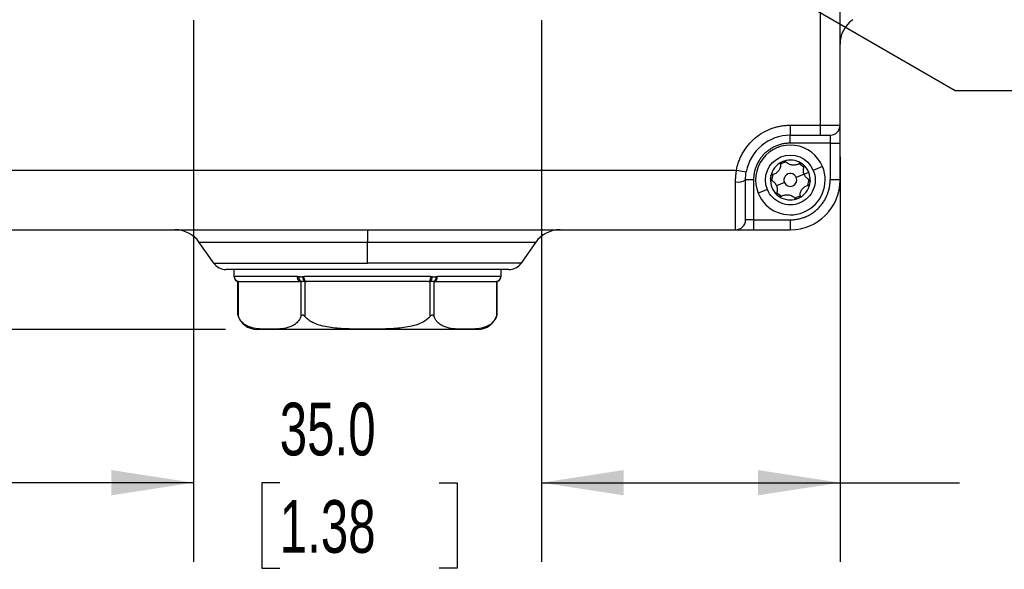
# Model space of a CAD drawing. Header units: millimetres. Extents: x 16 to 683, y 16 to 524.
# Tile 3 of 38: x 116 to 215, y 74 to 129. Entities that reach past the tile are written whole.
import ezdxf

# ---------------------------------------------------------------- set-up
doc = ezdxf.new("R2010")
doc.units = ezdxf.units.MM
doc.header["$LTSCALE"] = 2.5
doc.layers.add('DIMENSIONS', color=140, linetype='Continuous', lineweight=25)
doc.styles.add('SLDTEXTSTYLE0', font='TXT', dxfattribs={"width": 0.7})
doc.dimstyles.new('SLDDIMSTYLE1', dxfattribs={"dimtxt": 5.39502, "dimasz": 8.255, "dimexe": 0, "dimexo": 0.0625, "dimgap": 1.348755, "dimtad": 0, "dimtih": 1, "dimtoh": 1, "dimrnd": 1e-09, "dimzin": 4, "dimdsep": 46, "dimtxsty": 'SLDTEXTSTYLE0', "dimsah": 1, "dimcen": 0.09, "dimadec": 0, "dimazin": 1, "dimtfac": 1, "dimtofl": 0, "dimtmove": 0, "dimatfit": 3, "dimfxl": 0, "dimfrac": 2, "dimtolj": 1, "dimtzin": 12, "dimarcsym": 0})
doc.dimstyles.new('SLDDIMSTYLE2', dxfattribs={"dimtxt": 5.39502, "dimasz": 8.255, "dimexe": 0, "dimexo": 0.0625, "dimgap": 1.348755, "dimtad": 0, "dimtih": 1, "dimtoh": 1, "dimrnd": 1e-09, "dimzin": 12, "dimdsep": 46, "dimtxsty": 'SLDTEXTSTYLE0', "dimsah": 1, "dimcen": 0.09, "dimadec": 0, "dimazin": 3, "dimtfac": 1, "dimtofl": 0, "dimtmove": 0, "dimatfit": 3, "dimfxl": 0, "dimfrac": 2, "dimtolj": 1, "dimtzin": 12, "dimarcsym": 0})
doc.dimstyles.new('SLDDIMSTYLE4', dxfattribs={"dimtxt": 5.39502, "dimasz": 8.255, "dimexe": 0, "dimexo": 0.0625, "dimgap": 1.348755, "dimtad": 0, "dimtih": 1, "dimtoh": 1, "dimrnd": 1e-09, "dimzin": 4, "dimdsep": 46, "dimtxsty": 'SLDTEXTSTYLE0', "dimsah": 1, "dimcen": 0.09, "dimadec": 0, "dimazin": 1, "dimtfac": 1, "dimtmove": 0, "dimatfit": 0, "dimfxl": 0, "dimfrac": 2, "dimtolj": 1, "dimtzin": 12, "dimarcsym": 0})
doc.dimstyles.new('SLDDIMSTYLE5', dxfattribs={"dimtxt": 5.39502, "dimasz": 8.255, "dimexe": 0, "dimexo": 0.0625, "dimgap": 1.348755, "dimtad": 0, "dimtih": 1, "dimtoh": 1, "dimrnd": 1e-09, "dimzin": 12, "dimdsep": 46, "dimtxsty": 'SLDTEXTSTYLE0', "dimsah": 1, "dimcen": 0, "dimadec": 0, "dimazin": 3, "dimtfac": 1, "dimtofl": 0, "dimtmove": 0, "dimatfit": 3, "dimfxl": 0, "dimfrac": 2, "dimtolj": 1, "dimtzin": 12, "dimarcsym": 0})

# ---------------------------------------------------------------- blocks, each defined once
blk = doc.blocks.new('_D_2')
at = {"layer": 'DIMENSIONS'}
for p, q in [((130.593, 304.607), (36.161, 304.607)), ((44.099, 304.607), (44.099, 228.984)), ((36.083, 219.201), (34.271, 219.201)), ((34.271, 219.201), (34.271, 210.627)), ((52.115, 219.201), (53.926, 219.201)), ((53.926, 219.201), (53.926, 210.627)), ((34.271, 210.627), (36.083, 210.627)), ((53.926, 210.627), (52.115, 210.627)), ((44.099, 98.107), (44.099, 209.419)), ((136.219, 98.107), (36.161, 98.107))]:
    blk.add_line(p, q, dxfattribs=at)
for points in [[(44.099, 304.607), (42.829, 296.352), (45.369, 296.352)], [(44.099, 98.107), (45.369, 106.362), (42.829, 106.362)]]:
    blk.add_solid(points, dxfattribs=at)
at = {"layer": 'DIMENSIONS', "char_height": 5.2917, "attachment_point": 1, "style": 'SLDTEXTSTYLE0'}
for s, insert in [('206.5', (33.839, 227.23)), ('8.13', (36.083, 217.448))]:
    blk.add_mtext(s, dxfattribs=dict(at, insert=insert))
blk = doc.blocks.new('_D_4')
at = {"layer": 'DIMENSIONS'}
for p, q in [((133, 129.142), (133, 74.77)), ((103, 115.432), (103, 74.77)), ((61.621, 82.707), (59.81, 82.707)), ((59.81, 82.707), (59.81, 74.133)), ((77.653, 82.707), (79.465, 82.707)), ((79.465, 82.707), (79.465, 74.133)), ((103, 82.707), (84.964, 82.707)), ((133, 82.707), (103, 82.707)), ((59.81, 74.133), (61.621, 74.133)), ((79.465, 74.133), (77.653, 74.133))]:
    blk.add_line(p, q, dxfattribs=at)
for points in [[(103, 82.707), (111.255, 81.437), (111.255, 83.977)], [(133, 82.707), (124.745, 83.977), (124.745, 81.437)]]:
    blk.add_solid(points, dxfattribs=at)
at = {"layer": 'DIMENSIONS', "char_height": 5.2917, "attachment_point": 1, "style": 'SLDTEXTSTYLE0'}
for s, insert in [('30.0', (61.621, 90.736)), ('1.18', (61.621, 80.954))]:
    blk.add_mtext(s, dxfattribs=dict(at, insert=insert))
blk = doc.blocks.new('_D_5')
at = {"layer": 'DIMENSIONS'}
for p, q in [((133, 129.142), (133, 74.77)), ((168, 129.142), (168, 74.77)), ((133, 82.707), (117.125, 82.707)), ((141.682, 82.707), (139.87, 82.707)), ((139.87, 82.707), (139.87, 74.133)), ((157.713, 82.707), (159.525, 82.707)), ((159.525, 82.707), (159.525, 74.133)), ((168, 82.707), (183.875, 82.707)), ((139.87, 74.133), (141.682, 74.133)), ((159.525, 74.133), (157.713, 74.133))]:
    blk.add_line(p, q, dxfattribs=at)
for points in [[(133, 82.707), (124.745, 83.977), (124.745, 81.437)], [(168, 82.707), (176.255, 81.437), (176.255, 83.977)]]:
    blk.add_solid(points, dxfattribs=at)
at = {"layer": 'DIMENSIONS', "char_height": 5.2917, "attachment_point": 1, "style": 'SLDTEXTSTYLE0'}
for s, insert in [('35.0', (141.682, 90.736)), ('1.38', (141.682, 80.954))]:
    blk.add_mtext(s, dxfattribs=dict(at, insert=insert))
blk = doc.blocks.new('_D_6')
at = {"layer": 'DIMENSIONS'}
for p, q in [((168, 129.142), (168, 74.77)), ((198, 115.432), (198, 74.77)), ((168, 82.707), (198, 82.707)), ((198, 82.707), (209.989, 82.707)), ((217.299, 82.707), (215.488, 82.707)), ((215.488, 82.707), (215.488, 74.133)), ((233.331, 82.707), (235.143, 82.707)), ((235.143, 82.707), (235.143, 74.133)), ((215.488, 74.133), (217.299, 74.133)), ((235.143, 74.133), (233.331, 74.133))]:
    blk.add_line(p, q, dxfattribs=at)
for points in [[(168, 82.707), (176.255, 81.437), (176.255, 83.977)], [(198, 82.707), (189.745, 83.977), (189.745, 81.437)]]:
    blk.add_solid(points, dxfattribs=at)
at = {"layer": 'DIMENSIONS', "char_height": 5.2917, "attachment_point": 1, "style": 'SLDTEXTSTYLE0'}
for s, insert in [('30.0', (217.299, 90.736)), ('1.18', (217.299, 80.954))]:
    blk.add_mtext(s, dxfattribs=dict(at, insert=insert))
blk = doc.blocks.new('_D_7')
at = {"layer": 'DIMENSIONS'}
for p, q in [((177.743, 140.482), (209.584, 122.099)), ((231.516, 129.933), (229.704, 129.933)), ((229.704, 129.933), (229.704, 121.359)), ((247.548, 129.933), (249.359, 129.933)), ((249.359, 129.933), (249.359, 121.359)), ((209.584, 122.099), (223.474, 122.099)), ((229.704, 121.359), (231.516, 121.359)), ((249.359, 121.359), (247.548, 121.359))]:
    blk.add_line(p, q, dxfattribs=at)
blk.add_solid([(177.743, 140.482), (184.257, 135.254), (185.527, 137.454)], dxfattribs=at)
at = {"layer": 'DIMENSIONS', "char_height": 5.2917, "attachment_point": 1, "style": 'SLDTEXTSTYLE0'}
for s, insert in [('%%c', (227.443, 137.962)), ('22.5', (235.589, 137.962)), ('0.89', (231.516, 128.18)), ('(2X)', (231.668, 118.398))]:
    blk.add_mtext(s, dxfattribs=dict(at, insert=insert))

msp = doc.modelspace()

# ---------------------------------------------------------------- linework, layer by layer
for p, q in [((196.000282, 162.106694), (196.000282, 118.606694)), ((198.000282, 118.606694), (198.000282, 162.106694)), ((193.000282, 118.606694), (196.000282, 118.606694)), ((193.000282, 118.606694), (193.000282, 117.606694)), ((196.000282, 118.606694), (196.000282, 117.606694)), ((196.000282, 118.606694), (198.000282, 118.606694)), ((193.000282, 117.606694), (196.000282, 117.606694)), ((193.000282, 116.806694), (193.000282, 117.606694)), ((197.000282, 116.806694), (193.000282, 116.806694)), ((197.000282, 117.606694), (197.000282, 116.806694)), ((197.000282, 116.806694), (198.000282, 116.806694)), ((197.000282, 116.806694), (197.000282, 113.106694)), ((198.000282, 113.106694), (198.000282, 116.806694)), ((113.408609, 114.106694), (187.591955, 114.106694)), ((187.591955, 114.106694), (188.575287, 113.924875)), ((194.847738, 113.872792), (194.385874, 113.681267)), ((196.23333, 114.447365), (195.309602, 114.064316)), ((187.500282, 108.106694), (187.500282, 112.906694)), ((189.300282, 113.106694), (188.500282, 113.106694)), ((189.300282, 113.106694), (189.300282, 109.106694)), ((192.399858, 112.857712), (191.61469, 112.53212)), ((194.385874, 113.681267), (193.600705, 113.355675)), ((198.000282, 113.106694), (197.000282, 113.106694)), ((190.690962, 112.149071), (189.767234, 111.766022)), ((189.300282, 109.106694), (188.500282, 109.106694)), ((189.300282, 109.106694), (189.300282, 108.106694)), ((189.300282, 109.106694), (193.000282, 109.106694)), ((193.000282, 109.106694), (193.000282, 108.106694)), ((113.500282, 108.106694), (187.500282, 108.106694)), ((150.500282, 108.106694), (150.500282, 106.827423)), ((189.300282, 108.106694), (193.000282, 108.106694)), ((150.500282, 106.827423), (133.595206, 106.827423)), ((135.052404, 104.746329), (133.595206, 106.827423)), ((167.405357, 106.827423), (150.500282, 106.827423)), ((150.500282, 104.746329), (150.500282, 106.827423)), ((167.405357, 106.827423), (165.948159, 104.746329)), ((135.052404, 104.746329), (150.500282, 104.746329)), ((137.100282, 103.389899), (137.100282, 104.106694)), ((165.948159, 104.746329), (150.500282, 104.746329)), ((163.900282, 104.106694), (163.900282, 103.389899)), ((143.474157, 103.406694), (137.105662, 103.406694)), ((156.868777, 103.406694), (144.131787, 103.406694)), ((163.894901, 103.406694), (157.526407, 103.406694)), ((137.471781, 99.55586), (137.471781, 102.906694)), ((137.538768, 99.366718), (137.538768, 102.906694)), ((143.736326, 102.906694), (143.803019, 102.906694)), ((143.803019, 102.906694), (143.803019, 99.366718)), ((144.236031, 102.906694), (144.369417, 102.906694)), ((144.236031, 99.366718), (144.236031, 102.906694)), ((156.631146, 102.906694), (156.764532, 102.906694)), ((156.764532, 102.906694), (156.764532, 99.366718)), ((157.197545, 99.366718), (157.197545, 102.906694)), ((157.197545, 102.906694), (157.264238, 102.906694)), ((163.461795, 102.906694), (163.461795, 99.366718)), ((163.528782, 99.55586), (163.528782, 102.906752))]:
    msp.add_line(p, q)
at = {"flags": 128}
for points in [[(143.736326, 102.906694), (143.685179, 102.916301), (143.635998, 102.944754), (143.590672, 102.990959), (143.550944, 103.05314), (143.51834, 103.128908), (143.494113, 103.215352), (143.479194, 103.309148), (143.474157, 103.406694)], [(144.369417, 102.906694), (144.323058, 102.916301), (144.27848, 102.944754), (144.237397, 102.990959), (144.201387, 103.05314), (144.171835, 103.128908), (144.149875, 103.215352), (144.136353, 103.309148), (144.131787, 103.406694)], [(156.631146, 102.906694), (156.677506, 102.916301), (156.722083, 102.944754), (156.763167, 102.990959), (156.799176, 103.05314), (156.828729, 103.128908), (156.850688, 103.215352), (156.864211, 103.309148), (156.868777, 103.406694)], [(157.264238, 102.906694), (157.315384, 102.916301), (157.364565, 102.944754), (157.409891, 102.990959), (157.449619, 103.05314), (157.482223, 103.128908), (157.50645, 103.215352), (157.521369, 103.309148), (157.526407, 103.406694)]]:
    msp.add_lwpolyline(points, dxfattribs=at)
for centre, radius, start, end in [((201.000282, 126.744162), 3, 125, 180), ((197.000282, 118.606694), 1, 270, 0), ((193.000282, 113.106694), 4.5, 90, 169.5243183), ((193.000282, 113.106694), 3.5, 22.52267359, 202.52267359), ((193.000282, 113.106694), 2, 115.95983296, 169.08551421), ((193.000282, 113.106694), 1.85, 102.87568048, 122.16966669), ((193.000282, 113.106694), 2, 109.08551421, 115.95983296), ((193.000282, 113.106694), 2, 55.95983296, 109.08551421), ((193.000282, 113.106694), 3.5, 202.52267359, 22.52267359), ((193.000282, 113.106694), 1.85, 42.87568048, 62.16966669), ((193.000282, 113.106694), 2, 49.08551421, 55.95983296), ((193.000282, 113.106694), 2, 22.52267359, 49.08551421), ((193.000282, 113.106694), 2, 355.95983296, 22.52267359), ((187.740282, 114.306694), 1.420422, 260.27242145, 302.3474435), ((193.000282, 113.106694), 2, 175.95983296, 229.08551421), ((193.000282, 113.106694), 2, 169.08551421, 175.95983296), ((193.000282, 113.106694), 1.85, 162.87568048, 182.16966669), ((193.000282, 113.106694), 0.65, 22.52267359, 202.52267359), ((193.000282, 113.106694), 0.65, 202.52267359, 22.52267359), ((193.000282, 113.106694), 5, 270, 0), ((193.000282, 113.106694), 1.85, 342.87568048, 2.16966669), ((193.000282, 113.106694), 2, 349.08551421, 355.95983296), ((193.000282, 113.106694), 1.85, 222.87568048, 242.16966669), ((193.000282, 113.106694), 2, 295.95983296, 349.08551421), ((193.000282, 113.106694), 2, 229.08551421, 235.95983296), ((193.000282, 113.106694), 2, 235.95983296, 289.08551421), ((193.000282, 113.106694), 1.85, 282.87568048, 302.16966669), ((193.000282, 113.106694), 2, 289.08551421, 295.95983296), ((187.500282, 109.106694), 1, 270, 0), ((131.13775, 105.106694), 3, 35, 90), ((169.862813, 105.106694), 3, 90, 145), ((136.281132, 105.606694), 1.5, 215, 270), ((164.719431, 105.606694), 1.5, 270, 325), ((137.601969, 103.402536), 0.499854, 180.13876998, 262.73612258), ((137.605561, 103.406593), 0.4999, 179.98849777, 269.98849315), ((144.063235, 103.293977), 0.466584, 166.69860553, 236.10282084), ((144.531392, 103.358585), 0.539856, 175.45914035, 236.8309999), ((156.469171, 103.358585), 0.539856, 303.1690001, 4.54085965), ((156.937329, 103.293977), 0.466584, 303.89717916, 13.30139447), ((163.395002, 103.406593), 0.4999, 270.01150685, 0.01150223), ((163.398594, 103.402536), 0.499854, 277.26387742, 359.86123002), ((139.394431, 100.106694), 2, 195.98686393, 270), ((161.606133, 100.106694), 2, 270, 344.01313607)]:
    msp.add_arc(centre, radius, start, end)
for points, knots in [([(187.591955, 114.106694), (187.606954, 114.182751), (187.636873, 114.334468), (187.693602, 114.558967), (187.758847, 114.780247), (187.833457, 114.998151), (187.917206, 115.212718), (188.010149, 115.423932), (188.112286, 115.631808), (188.342743, 116.055329), (188.762759, 116.661099), (189.463981, 117.356497), (190.27547, 117.91982), (191.017996, 118.254336), (191.626738, 118.439609), (192.078724, 118.535709), (192.537316, 118.59572), (192.845586, 118.603027), (193.000282, 118.606694)], [0, 0, 0, 0, 0.030482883, 0.060806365, 0.09102381, 0.121189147, 0.151356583, 0.181580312, 0.211914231, 0.242411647, 0.371184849, 0.500026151, 0.628799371, 0.75764069, 0.818434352, 0.878803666, 0.939181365, 1, 1, 1, 1]), ([(198.000282, 116.806694), (198.000282, 117.28407), (198.000282, 117.74193), (198.000282, 118.417042), (198.000282, 118.606694), (198.000282, 118.606694)], [0, 0, 0, 0, 0.5, 0.5, 1, 1, 1, 1]), ([(193.000282, 116.806694), (192.933395, 116.805682), (192.800099, 116.803666), (192.601242, 116.787179), (192.404385, 116.760804), (192.209532, 116.723594), (192.016688, 116.675807), (191.825859, 116.617356), (191.583612, 116.528819), (191.295409, 116.397724), (190.970047, 116.207566), (190.663247, 115.983797), (190.379504, 115.727725), (190.12329, 115.443869), (189.89961, 115.137226), (189.709309, 114.811719), (189.557655, 114.478166), (189.441311, 114.140078), (189.36015, 113.801209), (189.309508, 113.456017), (189.303366, 113.223491), (189.300282, 113.106694)], [0, 0, 0, 0, 0.0345317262, 0.0688165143, 0.1029537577, 0.1370441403, 0.1711887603, 0.2054882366, 0.2400418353, 0.3043090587, 0.3686669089, 0.4343016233, 0.5000288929, 0.5656636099, 0.6313908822, 0.6956581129, 0.7600159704, 0.820265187, 0.8799855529, 0.9397172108, 1, 1, 1, 1]), ([(190.690962, 112.149071), (190.162435, 113.423619), (190.768111, 114.887487), (193.317208, 115.94454), (194.781075, 115.338864), (195.309602, 114.064316)], [0, 0, 0, 0, 0.5, 0.5, 1, 1, 1, 1]), ([(192.013006, 114.708865), (192.009911, 114.746929), (192.017835, 114.786349), (192.056201, 114.856255), (192.087111, 114.886546), (192.1248, 114.904896)], [0, 0, 0, 0, 0.5, 0.5, 1, 1, 1, 1]), ([(192.346324, 114.996757), (192.385872, 115.01044), (192.428424, 115.011101), (192.506009, 114.988692), (192.539311, 114.966419), (192.564036, 114.937364)], [0, 0, 0, 0, 0.5, 0.5, 1, 1, 1, 1]), ([(193.894165, 114.762785), (193.797696, 114.696113), (193.689253, 114.645828), (193.451015, 114.585751), (193.321838, 114.57746), (193.070764, 114.610202), (192.947935, 114.651337), (192.732494, 114.77095), (192.640098, 114.847979), (192.564036, 114.937364)], [0, 0, 0, 0, 0.25, 0.25, 0.5, 0.5, 0.75, 0.75, 1, 1, 1, 1]), ([(193.894165, 114.762785), (193.925581, 114.784498), (193.963683, 114.797345), (194.043406, 114.799072), (194.085094, 114.787449), (194.11983, 114.763984)], [0, 0, 0, 0, 0.5, 0.5, 1, 1, 1, 1]), ([(187.500282, 112.906694), (187.500769, 112.973424), (187.501741, 113.106596), (187.509664, 113.307352), (187.522294, 113.507919), (187.540217, 113.708164), (187.562841, 113.907894), (187.582256, 114.040466), (187.591955, 114.106694)], [0, 0, 0, 0, 0.168132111, 0.33553456, 0.502314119, 0.66857876, 0.834437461, 1, 1, 1, 1]), ([(195.309602, 114.064316), (195.563572, 113.451864), (195.563844, 112.763552), (195.056874, 111.538246), (194.570357, 111.051344), (193.345452, 110.543403), (192.65714, 110.543131), (191.431834, 111.050102), (190.944932, 111.536619), (190.690962, 112.149071)], [0, 0, 0, 0, 0.25, 0.25, 0.5, 0.5, 0.75, 0.75, 1, 1, 1, 1]), ([(192.013006, 114.708865), (192.022511, 114.591984), (192.011838, 114.472928), (191.944747, 114.236569), (191.887339, 114.120552), (191.733446, 113.919488), (191.636408, 113.833682), (191.4251, 113.70691), (191.312192, 113.665408), (191.196751, 113.644229)], [0, 0, 0, 0, 0.25, 0.25, 0.5, 0.5, 0.75, 0.75, 1, 1, 1, 1]), ([(194.385874, 113.681267), (194.336571, 113.800161), (194.311725, 113.925759), (194.307744, 114.170324), (194.328236, 114.289401), (194.367566, 114.399829)], [0, 0, 0, 0, 0.5, 0.5, 1, 1, 1, 1]), ([(188.500282, 109.106694), (188.500282, 109.106694), (188.500282, 109.504852), (188.500282, 110.962568), (188.500282, 111.977552), (188.500282, 113.106694)], [0, 0, 0, 0, 0.5, 0.5, 1, 1, 1, 1]), ([(191.119123, 113.052774), (191.084611, 113.069125), (191.054434, 113.095697), (191.013077, 113.163876), (191.002298, 113.205791), (191.005252, 113.247605)], [0, 0, 0, 0, 0.5, 0.5, 1, 1, 1, 1]), ([(191.03646, 113.485381), (191.044384, 113.526473), (191.065088, 113.563654), (191.123287, 113.61964), (191.159227, 113.637344), (191.196751, 113.644229)], [0, 0, 0, 0, 0.5, 0.5, 1, 1, 1, 1]), ([(191.119123, 113.052774), (191.225044, 113.00259), (191.322764, 112.933865), (191.493858, 112.757704), (191.565365, 112.651066), (191.61469, 112.53212)], [0, 0, 0, 0, 0.5, 0.5, 1, 1, 1, 1]), ([(193.000282, 109.106694), (193.063587, 109.107531), (193.189782, 109.109202), (193.378183, 109.122845), (193.564928, 109.144667), (193.750014, 109.175449), (193.93344, 109.214985), (194.115202, 109.263324), (194.295296, 109.32047), (194.540036, 109.410833), (194.843395, 109.548828), (195.195142, 109.754406), (195.526812, 109.996316), (195.833565, 110.273156), (196.110547, 110.580023), (196.352367, 110.911535), (196.558093, 111.26343), (196.722045, 111.62403), (196.847816, 111.989528), (196.935559, 112.355875), (196.990307, 112.729053), (196.996947, 112.980429), (197.000282, 113.106694)], [0, 0, 0, 0, 0.030232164, 0.060265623, 0.090166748, 0.120002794, 0.149841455, 0.179750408, 0.209796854, 0.24004708, 0.304317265, 0.368671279, 0.434309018, 0.50003237, 0.565670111, 0.631393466, 0.695663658, 0.760017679, 0.82026771, 0.879988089, 0.939718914, 1, 1, 1, 1]), ([(194.881441, 113.160614), (194.775519, 113.210798), (194.677799, 113.279522), (194.506706, 113.455683), (194.435198, 113.562321), (194.385874, 113.681267)], [0, 0, 0, 0, 0.5, 0.5, 1, 1, 1, 1]), ([(191.61469, 112.53212), (191.663992, 112.413226), (191.688839, 112.287628), (191.69282, 112.043064), (191.672327, 111.923986), (191.632997, 111.813558)], [0, 0, 0, 0, 0.5, 0.5, 1, 1, 1, 1]), ([(193.987557, 111.504522), (193.978052, 111.621403), (193.988726, 111.740459), (194.055817, 111.976819), (194.113225, 112.092835), (194.267117, 112.293899), (194.364155, 112.379705), (194.575464, 112.506477), (194.688371, 112.547979), (194.803812, 112.569158)], [0, 0, 0, 0, 0.25, 0.25, 0.5, 0.5, 0.75, 0.75, 1, 1, 1, 1]), ([(194.964103, 112.728006), (194.95618, 112.686914), (194.935475, 112.649733), (194.877276, 112.593747), (194.841337, 112.576043), (194.803812, 112.569158)], [0, 0, 0, 0, 0.5, 0.5, 1, 1, 1, 1]), ([(191.690418, 111.595318), (191.658793, 111.622726), (191.636945, 111.659247), (191.617559, 111.737642), (191.620197, 111.777619), (191.632997, 111.813558)], [0, 0, 0, 0, 0.5, 0.5, 1, 1, 1, 1]), ([(192.106398, 111.450602), (192.074982, 111.42889), (192.036881, 111.416042), (191.957157, 111.414316), (191.915469, 111.425938), (191.880734, 111.449403)], [0, 0, 0, 0, 0.5, 0.5, 1, 1, 1, 1]), ([(192.106398, 111.450602), (192.202868, 111.517274), (192.31131, 111.567559), (192.549549, 111.627636), (192.678726, 111.635927), (192.929799, 111.603185), (193.052628, 111.56205), (193.26807, 111.442438), (193.360465, 111.365408), (193.436528, 111.276023)], [0, 0, 0, 0, 0.25, 0.25, 0.5, 0.5, 0.75, 0.75, 1, 1, 1, 1]), ([(193.65424, 111.21663), (193.614691, 111.202947), (193.572139, 111.202286), (193.494554, 111.224695), (193.461252, 111.246968), (193.436528, 111.276023)], [0, 0, 0, 0, 0.5, 0.5, 1, 1, 1, 1]), ([(193.987557, 111.504522), (193.990653, 111.466458), (193.982728, 111.427038), (193.944362, 111.357132), (193.913453, 111.326841), (193.875764, 111.308491)], [0, 0, 0, 0, 0.5, 0.5, 1, 1, 1, 1]), ([(164.719431, 104.106694), (164.718501, 104.106694), (164.716641, 104.106694), (164.701562, 104.106694), (164.677481, 104.106694), (164.643517, 104.106694), (164.599909, 104.106694), (164.546588, 104.106694), (164.426929, 104.106694), (164.187535, 104.106694), (163.735579, 104.106694), (163.147511, 104.106694), (162.170779, 104.106694), (160.626247, 104.106694), (158.35242, 104.106694), (155.804061, 104.106694), (153.153978, 104.106694), (150.500282, 104.106694), (147.846585, 104.106694), (145.196502, 104.106694), (142.648144, 104.106694), (140.374315, 104.106694), (138.829898, 104.106694), (137.85313, 104.106694), (137.265123, 104.106694), (136.813045, 104.106694), (136.552444, 104.106694), (136.409707, 104.106694), (136.335874, 104.106694), (136.289666, 104.106694), (136.283979, 104.106694), (136.281132, 104.106694)], [0, 0, 0, 0, 0.008342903, 0.016672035, 0.024993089, 0.033311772, 0.041633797, 0.049964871, 0.05831068, 0.089200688, 0.12010245, 0.152280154, 0.18446966, 0.250118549, 0.315767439, 0.380052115, 0.441770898, 0.50000168, 0.558232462, 0.619951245, 0.684235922, 0.749884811, 0.815533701, 0.847711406, 0.879900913, 0.91079092, 0.941692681, 0.956282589, 0.970843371, 0.985405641, 1, 1, 1, 1]), ([(137.100282, 103.389899), (137.100325, 103.390706), (137.100441, 103.392847), (137.101473, 103.39807), (137.102116, 103.401326)], [0, 0, 0, 0, 0.376602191, 1, 1, 1, 1]), ([(137.100282, 103.389899), (137.105274, 103.336414), (137.115539, 103.226438), (137.198318, 103.078289), (137.321084, 102.961286), (137.424871, 102.923916), (137.475315, 102.905754)], [0, 0, 0, 0, 0.2433195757, 0.5003163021, 0.7571388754, 1, 1, 1, 1]), ([(137.102116, 103.401326), (137.102587, 103.402891), (137.103534, 103.406046), (137.104949, 103.406477), (137.105662, 103.406694)], [0, 0, 0, 0, 0.496300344, 1, 1, 1, 1]), ([(143.474157, 103.406694), (143.496784, 103.406477), (143.541707, 103.406046), (143.586792, 103.402891), (143.609167, 103.401326)], [0, 0, 0, 0, 0.503699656, 1, 1, 1, 1]), ([(143.609167, 103.401326), (143.648715, 103.3983), (143.712158, 103.393446), (143.800242, 103.388563), (143.888592, 103.393445), (143.953048, 103.398299), (143.993231, 103.401326)], [0, 0, 0, 0, 0.31168317, 0.499999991, 0.688285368, 1, 1, 1, 1]), ([(143.993231, 103.401326), (144.016077, 103.402891), (144.062109, 103.406046), (144.108446, 103.406477), (144.131787, 103.406694)], [0, 0, 0, 0, 0.496300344, 1, 1, 1, 1]), ([(156.868777, 103.406694), (156.892117, 103.406477), (156.938454, 103.406046), (156.984487, 103.402891), (157.007332, 103.401326)], [0, 0, 0, 0, 0.503699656, 1, 1, 1, 1]), ([(157.007332, 103.401326), (157.071994, 103.396217), (157.136315, 103.389897), (157.264336, 103.389901), (157.328001, 103.396221), (157.391396, 103.401326)], [0, 0, 0, 0, 0.5, 0.5, 1, 1, 1, 1]), ([(157.391396, 103.401326), (157.413772, 103.402891), (157.458857, 103.406046), (157.503779, 103.406477), (157.526407, 103.406694)], [0, 0, 0, 0, 0.496300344, 1, 1, 1, 1]), ([(163.524833, 102.905643), (163.575317, 102.923776), (163.679194, 102.961085), (163.802109, 103.078092), (163.885002, 103.226319), (163.895282, 103.336375), (163.900282, 103.389899)], [0, 0, 0, 0, 0.242826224, 0.499647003, 0.756662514, 1, 1, 1, 1]), ([(163.894901, 103.406694), (163.895614, 103.406477), (163.897029, 103.406046), (163.897977, 103.402891), (163.898447, 103.401326)], [0, 0, 0, 0, 0.503699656, 1, 1, 1, 1]), ([(163.898447, 103.401326), (163.89909, 103.39807), (163.900122, 103.392847), (163.900238, 103.390706), (163.900282, 103.389899)], [0, 0, 0, 0, 0.623397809, 1, 1, 1, 1]), ([(137.605461, 102.906694), (137.638572, 102.906694), (137.704799, 102.906694), (138.050279, 102.906694), (138.575035, 102.906694), (139.299614, 102.906694), (140.197405, 102.906694), (141.251538, 102.906694), (142.400102, 102.906694), (143.244819, 102.906694), (143.653082, 102.906694)], [0, 0, 0, 0, 0.124034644, 0.248089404, 0.376032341, 0.50401584, 0.63195878, 0.759942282, 0.88397708, 1, 1, 1, 1]), ([(144.236031, 102.906694), (144.148101, 102.906694), (144.061624, 102.906694), (143.910677, 102.906693), (143.846984, 102.906694), (143.803019, 102.906694)], [0, 0, 0, 0, 0.5, 0.5, 1, 1, 1, 1]), ([(157.197545, 102.906694), (157.15358, 102.906694), (157.090101, 102.906694), (156.939202, 102.906693), (156.852463, 102.906694), (156.764532, 102.906694)], [0, 0, 0, 0, 0.5, 0.5, 1, 1, 1, 1]), ([(157.347482, 102.906694), (157.755664, 102.906694), (158.600363, 102.906694), (159.748853, 102.906694), (160.80305, 102.906694), (161.700778, 102.906694), (162.425465, 102.906694), (162.950206, 102.906694), (163.295801, 102.906694), (163.362, 102.906694), (163.395102, 102.906694)], [0, 0, 0, 0, 0.1160026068, 0.2400573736, 0.3680003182, 0.4959838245, 0.6239267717, 0.7519102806, 0.8759450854, 1, 1, 1, 1]), ([(163.524479, 102.906751), (163.525796, 102.906741), (163.53416, 102.906675), (163.505771, 102.90686), (163.470951, 102.906728), (163.461795, 102.906694)], [0, 0, 0, 0, 0.121017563, 0.768870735, 1, 1, 1, 1]), ([(137.471781, 99.55586), (137.471781, 99.55586), (137.481349, 99.523463), (137.505869, 99.450962), (137.521112, 99.409562), (137.538768, 99.366718)], [0, 0, 0, 0, 0.5, 0.5, 1, 1, 1, 1]), ([(143.803019, 99.366718), (143.714267, 99.151349), (143.603311, 98.989905), (143.361315, 98.721844), (143.234168, 98.621511), (142.973044, 98.458267), (142.83831, 98.395933), (142.569113, 98.297885), (142.43413, 98.261877), (142.028464, 98.17802), (141.757089, 98.153589), (141.213729, 98.1253), (140.94174, 98.121637), (140.397542, 98.121666), (140.125242, 98.125363), (139.581641, 98.153832), (139.310224, 98.178424), (138.904848, 98.262578), (138.770022, 98.298693), (138.501329, 98.396876), (138.367257, 98.459056), (138.106609, 98.622283), (137.97811, 98.724267), (137.798891, 98.923081), (137.741558, 98.996829), (137.633563, 99.165054), (137.582741, 99.26001), (137.538768, 99.366718)], [0, 0, 0, 0, 0.0625, 0.0625, 0.125, 0.125, 0.1875, 0.1875, 0.25, 0.25, 0.375, 0.375, 0.5, 0.5, 0.625, 0.625, 0.75, 0.75, 0.8125, 0.8125, 0.875, 0.875, 0.9375, 0.9375, 0.96875, 0.96875, 1, 1, 1, 1]), ([(143.803019, 99.366718), (143.820695, 99.409614), (143.841861, 99.451175), (143.899541, 99.524013), (143.938314, 99.556005), (144.0104, 99.555786), (144.035564, 99.547358), (144.081645, 99.521916), (144.103208, 99.505212), (144.164488, 99.45083), (144.200785, 99.409483), (144.236031, 99.366718)], [0, 0, 0, 0, 0.25, 0.25, 0.5, 0.5, 0.625, 0.625, 0.75, 0.75, 1, 1, 1, 1]), ([(156.764532, 99.366718), (156.587029, 99.151349), (156.365117, 98.989905), (155.881125, 98.721844), (155.626831, 98.621511), (155.104584, 98.458267), (154.835115, 98.395933), (154.296722, 98.297885), (154.026754, 98.261877), (153.215423, 98.17802), (152.672672, 98.153589), (151.585954, 98.1253), (151.041974, 98.121637), (149.95358, 98.121666), (149.408979, 98.125363), (148.321778, 98.153832), (147.778944, 98.178424), (146.968192, 98.262578), (146.698538, 98.298693), (146.161152, 98.396876), (145.893008, 98.459056), (145.371714, 98.622283), (145.114714, 98.724267), (144.756277, 98.923081), (144.64161, 98.996829), (144.425622, 99.165054), (144.323978, 99.26001), (144.236031, 99.366718)], [0, 0, 0, 0, 0.0625, 0.0625, 0.125, 0.125, 0.1875, 0.1875, 0.25, 0.25, 0.375, 0.375, 0.5, 0.5, 0.625, 0.625, 0.75, 0.75, 0.8125, 0.8125, 0.875, 0.875, 0.9375, 0.9375, 0.96875, 0.96875, 1, 1, 1, 1]), ([(156.764532, 99.366718), (156.799886, 99.409614), (156.836353, 99.451175), (156.918652, 99.524013), (156.966858, 99.556005), (157.038879, 99.555786), (157.061558, 99.547358), (157.099746, 99.521916), (157.11597, 99.505212), (157.158853, 99.45083), (157.179922, 99.409483), (157.197545, 99.366718)], [0, 0, 0, 0, 0.25, 0.25, 0.5, 0.5, 0.625, 0.625, 0.75, 0.75, 1, 1, 1, 1]), ([(163.461795, 99.366718), (163.373044, 99.151349), (163.262087, 98.989905), (163.020092, 98.721844), (162.892944, 98.621511), (162.631821, 98.458267), (162.497087, 98.395933), (162.22789, 98.297885), (162.092906, 98.261877), (161.68724, 98.17802), (161.415865, 98.153589), (160.872506, 98.1253), (160.600516, 98.121637), (160.056319, 98.121666), (159.784019, 98.125363), (159.240418, 98.153832), (158.969001, 98.178424), (158.563625, 98.262578), (158.428798, 98.298693), (158.160105, 98.396876), (158.026033, 98.459056), (157.765386, 98.622283), (157.636886, 98.724267), (157.457667, 98.923081), (157.400334, 98.996829), (157.29234, 99.165054), (157.241518, 99.26001), (157.197545, 99.366718)], [0, 0, 0, 0, 0.0625, 0.0625, 0.125, 0.125, 0.1875, 0.1875, 0.25, 0.25, 0.375, 0.375, 0.5, 0.5, 0.625, 0.625, 0.75, 0.75, 0.8125, 0.8125, 0.875, 0.875, 0.9375, 0.9375, 0.96875, 0.96875, 1, 1, 1, 1]), ([(163.461795, 99.366718), (163.47944, 99.409535), (163.494715, 99.451014), (163.519315, 99.523771), (163.528782, 99.55586), (163.528782, 99.55586)], [0, 0, 0, 0, 0.5, 0.5, 1, 1, 1, 1]), ([(161.606133, 98.106694), (161.606133, 98.106694), (160.435996, 98.106694), (156.270612, 98.106694), (153.445653, 98.106694), (147.55491, 98.106694), (144.729951, 98.106694), (140.564567, 98.106694), (139.394431, 98.106694), (139.394431, 98.106694)], [0, 0, 0, 0, 0.25, 0.25, 0.5, 0.5, 0.75, 0.75, 1, 1, 1, 1])]:
    msp.add_open_spline(points, degree=3, knots=knots)
for points in [[(196.000282, 117.606694), (196.552197, 117.606694), (197.000282, 117.606694), (197.000282, 117.606694)], [(188.500282, 113.106694), (188.500282, 113.378804), (188.524791, 113.651778), (188.575287, 113.924875)], [(194.310145, 114.618069), (194.333841, 114.597534), (194.352138, 114.571917), (194.363905, 114.543542)], [(194.363905, 114.543542), (194.383536, 114.496199), (194.383568, 114.444757), (194.367566, 114.399829)], [(194.881441, 113.160614), (194.924665, 113.140134), (194.960853, 113.103993), (194.980554, 113.056483)], [(194.980554, 113.056483), (194.992316, 113.028118), (194.99752, 112.997054), (194.995311, 112.965782)], [(187.500282, 108.106694), (187.500282, 108.106694), (188.306835, 108.106694), (189.300282, 108.106694)], [(137.538768, 102.906694), (137.494883, 102.906694), (137.471781, 102.906693), (137.471781, 102.906694)], [(156.631146, 102.906694), (152.805553, 102.906694), (148.19501, 102.906694), (144.369417, 102.906694)]]:
    msp.add_open_spline(points, degree=3)

# ---------------------------------------------------------------- dimensions: what is measured, and where the dimension line sits
at = {"layer": 'DIMENSIONS'}
dim = msp.add_linear_dim(base=(44.098677, 98.106694), p1=(133.768231, 304.606694), p2=(139.394431, 98.106694), angle=90, dimstyle='SLDDIMSTYLE2', dxfattribs=at)
dim.commit()
dim.dimension.update_dxf_attribs({"geometry": '_D_2', "text_midpoint": (44.098677, 219.201335), "dimtype": 160})
dim = msp.add_diameter_dim_2p(p1=(158.257496, 151.731694), p2=(177.743067, 140.481694), text='<>\\P(2X)', dimstyle='SLDDIMSTYLE5', dxfattribs=at)
dim.commit()
dim.dimension.update_dxf_attribs({"geometry": '_D_7', "text_midpoint": (239.531786, 124.88645), "dimtype": 163})
for base, p1, p2, dimstyle, picture, middle in [((103.000282, 82.707183), (133.000282, 132.316694), (103.000282, 118.606694), 'SLDDIMSTYLE1', '_D_4', (69.637355, 82.707183)), ((168.000282, 82.707183), (133.000282, 132.316694), (168.000282, 132.316694), 'SLDDIMSTYLE4', '_D_5', (149.69758, 82.707183)), ((198.000282, 82.707183), (168.000282, 132.316694), (198.000282, 118.606694), 'SLDDIMSTYLE1', '_D_6', (225.315204, 82.707183))]:
    dim = msp.add_linear_dim(base=base, p1=p1, p2=p2, dimstyle=dimstyle, dxfattribs=at)
    dim.commit()
    dim.dimension.update_dxf_attribs({"geometry": picture, "text_midpoint": middle, "dimtype": 160})

doc.saveas('drawing.dxf')
